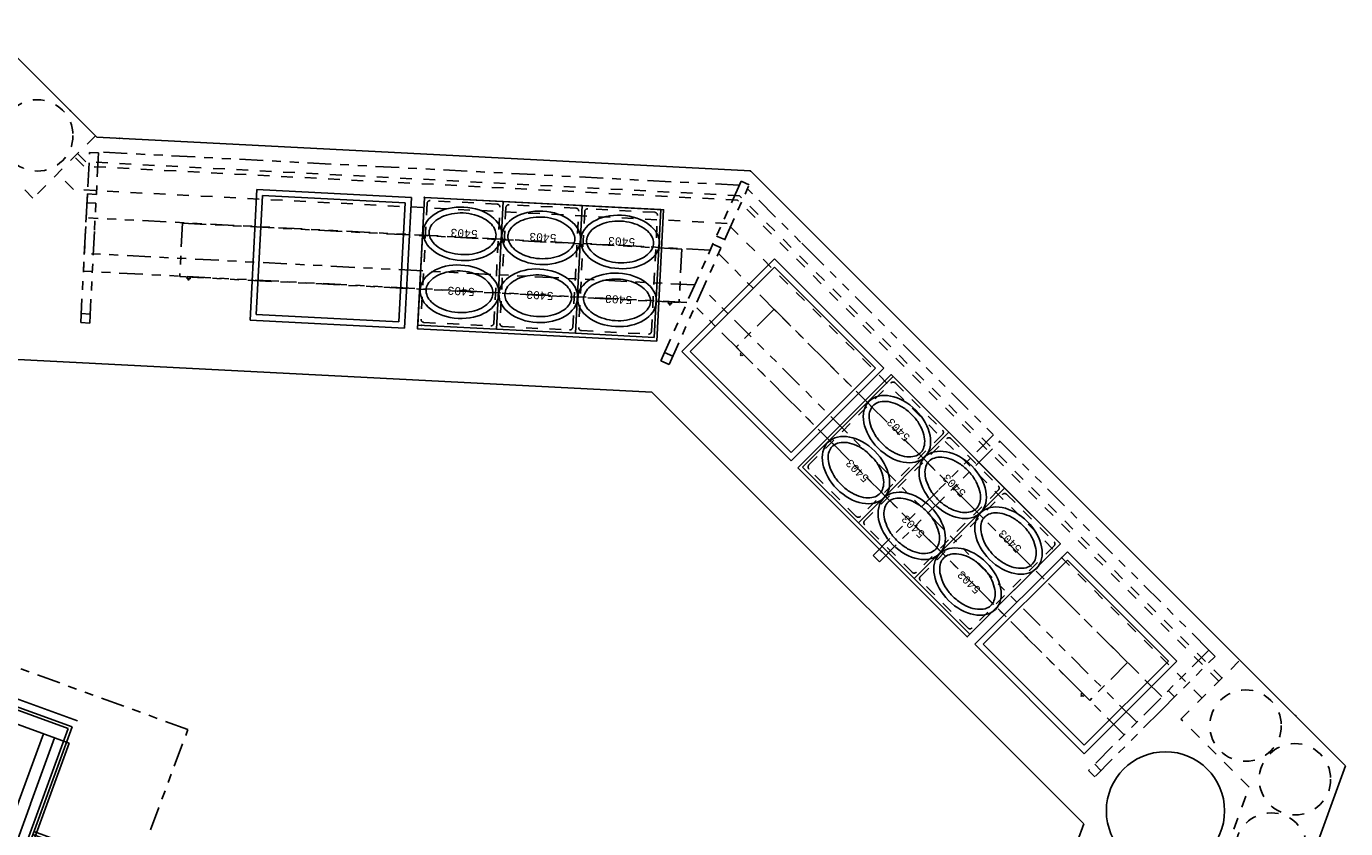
# Model space of a CAD drawing. Header units: inches. Extents: x -119 to 3951, y 0 to 4293.
# Tile 42 of 68: x 803 to 1025, y 2931 to 3066. Entities that reach past the tile are written whole.
import ezdxf

# ---------------------------------------------------------------- set-up
doc = ezdxf.new("R2010")
doc.units = ezdxf.units.IN
doc.header["$LTSCALE"] = 48
doc.header["$MEASUREMENT"] = 0
for name, pattern in [('A1-DASH', [0.2383, 0.0833, -0.031, 0.031, -0.031, 0.031, -0.031]), ('DASHED', [0.75, 0.5, -0.25]), ('S-DASH', [0.082, 0.041, -0.041])]:
    doc.linetypes.add(name, pattern=pattern)
for name, color, linetype in [('200', 2, 'CONTINUOUS'), ('204', 6, 'CONTINUOUS'), ('770', 7, 'CONTINUOUS'), ('FS-CLRNC', 1, 'DASHED'), ('FS-DSH01', 1, 'S-DASH'), ('FS-DSHA1', 4, 'A1-DASH'), ('FS-EQBKD', 3, 'CONTINUOUS'), ('FS-EQCTR', 4, 'CONTINUOUS'), ('FS-EQDTL', 8, 'CONTINUOUS'), ('FS-EQPMT', 2, 'CONTINUOUS'), ('FS-HDS01', 6, 'A1-DASH'), ('TXT', 5, 'CONTINUOUS')]:
    doc.layers.add(name, color=color, linetype=linetype)
doc.styles.add('PANS', font='MONOSIMP.SHX', dxfattribs={"height": 3})

# ---------------------------------------------------------------- blocks, each defined once
blk = doc.blocks.new('DELFIE~1')
at = {"layer": 'FS-EQDTL'}
for p, q in [((-56, 48.25), (-56, 75.25)), ((-56, 75.25), (-55, 75.25)), ((-55, 75.25), (-55, 48.25)), ((-55, 72.75), (-31, 72.75)), ((-55, 51.81), (-55, 71.69)), ((-54.49, 72.21), (-42.74, 72.21)), ((-52.6, 71.58), (-44.63, 71.58)), ((-52.6, 71.54), (-44.63, 71.54)), ((-42.23, 51.81), (-42.23, 71.7)), ((-42.23, 51.81), (-42.23, 71.7)), ((-42.23, 71.69), (-42.23, 51.81)), ((-42.23, 71.69), (-42.23, 51.81)), ((-41.73, 72.21), (-31, 72.21)), ((-39.82, 71.58), (-31.86, 71.58)), ((-39.82, 71.54), (-31.89, 71.54)), ((-54.37, 53.7), (-54.37, 69.8)), ((-54.33, 53.7), (-54.33, 69.8)), ((-42.9, 69.8), (-42.9, 53.7)), ((-42.86, 69.8), (-42.86, 53.7)), ((-41.6, 69.8), (-41.6, 53.7)), ((-41.56, 69.8), (-41.56, 53.7)), ((-42.74, 51.3), (-54.49, 51.3)), ((-44.63, 51.97), (-52.6, 51.97)), ((-44.63, 51.93), (-52.6, 51.93)), ((-41.72, 51.3), (-30.99, 51.3)), ((-39.82, 51.97), (-31.86, 51.97)), ((-39.82, 51.93), (-31.9, 51.93)), ((-55, 50.75), (-31, 50.75)), ((-56, 16.25), (-56, 48.25)), ((-55, 48.25), (-56, 48.25)), ((-56, 48.25), (-55, 48.25)), ((-55, 48.25), (-55, 16.25)), ((-55, 45.75), (-31, 45.75)), ((-55, 19.81), (-55, 44.69)), ((-54.49, 45.21), (-42.74, 45.21)), ((-52.6, 44.58), (-44.63, 44.58)), ((-52.6, 44.54), (-44.63, 44.54)), ((-42.23, 19.81), (-42.23, 44.7)), ((-42.23, 19.81), (-42.23, 44.7)), ((-42.23, 44.69), (-42.23, 19.81)), ((-42.23, 44.69), (-42.23, 19.81)), ((-41.73, 45.21), (-31, 45.21)), ((-39.82, 44.58), (-31.86, 44.58)), ((-39.82, 44.54), (-31.89, 44.54)), ((-54.37, 21.7), (-54.37, 42.8)), ((-54.33, 21.7), (-54.33, 42.8)), ((-42.9, 42.8), (-42.9, 21.7)), ((-42.86, 42.8), (-42.86, 21.7)), ((-41.6, 42.8), (-41.6, 21.7)), ((-41.56, 42.8), (-41.56, 21.7)), ((-44.63, 19.97), (-52.6, 19.97)), ((-39.82, 19.97), (-31.86, 19.97)), ((-55, 18.75), (-31, 18.75)), ((-42.74, 19.3), (-54.49, 19.3)), ((-44.63, 19.93), (-52.6, 19.93)), ((-41.72, 19.3), (-30.99, 19.3)), ((-39.82, 19.93), (-31.9, 19.93)), ((-55, 16.25), (-56, 16.25))]:
    blk.add_line(p, q, dxfattribs=at)
for centre, radius, start, end in [((-54.49, 71.7), 0.513, 90, 180), ((-52.6, 69.8), 1.78, 90, 180), ((-52.6, 69.8), 1.74, 90, 180), ((-44.63, 69.8), 1.78, 0, 90), ((-44.63, 69.8), 1.74, 0, 90), ((-42.74, 71.7), 0.513, 0, 90), ((-41.72, 71.7), 0.513, 90, 180), ((-39.82, 69.8), 1.78, 90, 180), ((-39.82, 69.8), 1.74, 90, 180), ((-31.86, 69.8), 1.74, 60.3561, 91.055), ((-31.86, 69.8), 1.78, 61.0781, 90), ((-52.6, 53.7), 1.78, 180, 270), ((-52.6, 53.7), 1.74, 180, 270), ((-44.63, 53.7), 1.78, 270, 360), ((-44.63, 53.7), 1.74, 270, 360), ((-39.82, 53.7), 1.78, 180, 270), ((-39.82, 53.7), 1.74, 180, 270), ((-54.49, 51.81), 0.513, 180, 270), ((-42.74, 51.81), 0.513, 270, 0), ((-41.72, 51.81), 0.513, 180, 270), ((-31.86, 53.7), 1.78, 268.69, 298.9219), ((-31.86, 53.7), 1.74, 269.8516, 299.6439), ((-54.49, 44.7), 0.513, 90, 180), ((-52.6, 42.8), 1.78, 90, 180), ((-52.6, 42.8), 1.74, 90, 180), ((-44.63, 42.8), 1.78, 0, 90), ((-44.63, 42.8), 1.74, 0, 90), ((-42.74, 44.7), 0.513, 0, 90), ((-41.72, 44.7), 0.513, 90, 180), ((-39.82, 42.8), 1.78, 90, 180), ((-39.82, 42.8), 1.74, 90, 180), ((-31.86, 42.8), 1.74, 60.3561, 91.055), ((-31.86, 42.8), 1.78, 61.0781, 90), ((-52.6, 21.7), 1.78, 180, 270), ((-52.6, 21.7), 1.74, 180, 270), ((-44.63, 21.7), 1.78, 270, 360), ((-44.63, 21.7), 1.74, 270, 360), ((-39.82, 21.7), 1.78, 180, 270), ((-39.82, 21.7), 1.74, 180, 270), ((-31.86, 21.7), 1.78, 268.69, 298.9219), ((-31.86, 21.7), 1.74, 269.8516, 299.6439), ((-54.49, 19.81), 0.513, 180, 270), ((-42.74, 19.81), 0.513, 270, 0), ((-41.72, 19.81), 0.513, 180, 270)]:
    blk.add_arc(centre, radius, start, end, dxfattribs=at)
at = {"layer": 'FS-EQPMT'}
for p, q in [((-31, 75.25), (-31, 0)), ((0, 75.25), (-31, 75.25)), ((-30.5, 74.75), (-30.5, 0.5)), ((-0.5, 74.75), (-30.5, 74.75)), ((-0.5, 74.75), (-0.5, 0.5)), ((0, 75.25), (0, 0)), ((0, 0), (-31, 0)), ((-0.5, 0.5), (-30.5, 0.5))]:
    blk.add_line(p, q, dxfattribs=at)
blk = doc.blocks.new('bc-1')
at = {"layer": 'FS-DSH01'}
for p, q in [((0.5, -20.5), (0.5, -1)), ((1, -0.5), (12.25, -0.5)), ((12.75, -1), (12.75, -20.5)), ((12.25, -21), (1, -21))]:
    blk.add_line(p, q, dxfattribs=at)
for centre, start, end in [((1, -1), 90, 180), ((12.25, -1), 0, 90), ((1, -20.5), 180, 270), ((12.25, -20.5), 270, 0)]:
    blk.add_arc(centre, 0.5, start, end, dxfattribs=at)
at = {"layer": 'FS-EQBKD'}
for p, q in [((0, -21.5), (0, 0)), ((0, 0), (13.25, 0)), ((13.25, 0), (13.25, -21.5)), ((13.25, -21.5), (0, -21.5))]:
    blk.add_line(p, q, dxfattribs=at)
blk = doc.blocks.new('PAN5403-P')
at = {"layer": 'FS-EQPMT'}
blk.add_ellipse((-0.08, 0.03), major_axis=(6.62, 0), ratio=0.679245, dxfattribs=at)
blk.add_open_spline([(5.55, 0.03), (5.55, 0.36), (5.47, 0.69), (5.14, 1.37), (4.88, 1.7), (4.17, 2.33), (3.72, 2.62), (2.69, 3.09), (2.1, 3.28), (0.87, 3.51), (0.21, 3.55), (-1.08, 3.5), (-1.71, 3.4), (-2.89, 3.08), (-3.44, 2.85), (-4.36, 2.31), (-4.74, 1.99), (-5.31, 1.34), (-5.5, 1), (-5.71, 0.33), (-5.73, 0), (-5.61, -0.66), (-5.47, -0.99), (-5.01, -1.66), (-4.68, -1.99), (-3.84, -2.57), (-3.33, -2.83), (-2.21, -3.22), (-1.59, -3.36), (-0.32, -3.49), (0.34, -3.48), (1.61, -3.32), (2.22, -3.18), (3.32, -2.76), (3.81, -2.5), (4.62, -1.9), (4.93, -1.57), (5.36, -0.9), (5.49, -0.56), (5.54, -0.14), (5.55, -0.05), (5.55, 0.03)], degree=3, knots=[0, 0, 0, 0, 0.326047, 0.326047, 0.652094, 0.652094, 0.978141, 0.978141, 1.304188, 1.304188, 1.630235, 1.630235, 1.956282, 1.956282, 2.282328, 2.282328, 2.608375, 2.608375, 2.934422, 2.934422, 3.260469, 3.260469, 3.586516, 3.586516, 3.912563, 3.912563, 4.23861, 4.23861, 4.564657, 4.564657, 4.890704, 4.890704, 5.216751, 5.216751, 5.542798, 5.542798, 5.868845, 5.868845, 6.194892, 6.194892, 6.283185, 6.283185, 6.283185, 6.283185], dxfattribs=at)
at = {"layer": 'FS-EQPMT', "style": 'PANS'}
blk.add_text('5403', height=1.35, dxfattribs=at).set_placement((-2.63, -0.72))
blk = doc.blocks.new('SEG026P')
at = {"layer": '200'}
for p, q in [((26, 0), (0, 0)), ((0, -22.02), (0, 0)), ((26, -22.02), (26, 0)), ((0, -22.02), (26, -22.02))]:
    blk.add_line(p, q, dxfattribs=at)
at = {"layer": '204'}
for p, q in [((25, -1), (1, -1)), ((1, -21.02), (1, -1)), ((25, -21.02), (25, -1)), ((1, -21.02), (25, -21.02))]:
    blk.add_line(p, q, dxfattribs=at)
blk = doc.blocks.new('JRC0008P')
at = {"layer": '770'}
for p, q in [((-2.77, 2.77), (2.77, -2.77)), ((2.77, 2.77), (-2.77, -2.77))]:
    blk.add_line(p, q, dxfattribs=at)
at = {"layer": 'FS-CLRNC'}
for p, q in [((0, -35), (0, 0)), ((44, 0), (0, 0)), ((44, -35), (44, 0))]:
    blk.add_line(p, q, dxfattribs=at)
at = {"layer": 'FS-EQPMT'}
for p, q in [((4, -35), (4, -4)), ((4, -4), (12.45, -4)), ((12.45, -4), (17.7, -4)), ((17.17, -4), (40, -4)), ((40, -35), (40, -4)), ((4, -6.37), (40, -6.37)), ((4, -30.38), (28.13, -30.38)), ((4.96, -30.38), (4.1, -30.38)), ((6.29, -32.39), (6.29, -30.38)), ((28.13, -30.38), (40, -30.38)), ((4, -32.38), (28.13, -32.38)), ((4.96, -32.38), (4.04, -32.38)), ((28.12, -32.37), (28.21, -32.37)), ((28.21, -32.37), (40, -32.37)), ((4, -35), (40, -35))]:
    blk.add_line(p, q, dxfattribs=at)
at = {"layer": 'TXT'}
blk.add_point((46.34, -12.99), dxfattribs=at)
blk = doc.blocks.new('HTA060P')
at = {"layer": 'FS-DSHA1'}
for p, q in [((2.19, 0), (86.19, 0)), ((86.19, 0), (86.19, -9)), ((2.19, 0), (2.19, -9)), ((2.19, -9), (86.19, -9)), ((3.46, -9.31), (3.46, -9)), ((3.97, -9.31), (3.46, -9.31)), ((3.71, -9.31), (3.71, -9.56)), ((3.97, -9.31), (3.97, -9)), ((84.42, -9.31), (84.42, -9)), ((84.42, -9.31), (84.92, -9.31)), ((84.67, -9.31), (84.67, -9.56)), ((84.92, -9.31), (84.92, -9))]:
    blk.add_line(p, q, dxfattribs=at)

msp = doc.modelspace()

# ---------------------------------------------------------------- linework, layer by layer
at = {"layer": 'FS-DSH01'}
for p, q in [((804.31, 3036.7), (785.93, 3055.09)), ((814.81, 3047.2), (804.31, 3036.7)), ((812.85, 3042.08), (811.27, 3043.66)), ((813.18, 3042.82), (811.8, 3044.19)), ((811.11, 3038.17), (808.44, 3040.83)), ((922.68, 3036.38), (812.85, 3042.08)), ((923, 3037.12), (813.18, 3042.82)), ((920.93, 3032.47), (811.11, 3038.17)), ((1003.55, 2955.51), (922.68, 3036.38)), ((1004.08, 2956.04), (923, 3037.12)), ((1000.72, 2952.68), (920.93, 3032.47)), ((997.18, 2949.15), (1007.08, 2959.05)), ((1008.63, 2937.7), (997.18, 2949.15)), ((1003.37, 2923.25), (1008.63, 2937.7))]:
    msp.add_line(p, q, dxfattribs=at)
for centre in [(805.03, 3047.25), (1008.03, 2948.04), (1016.32, 2939.03), (1012.33, 2927.38)]:
    msp.add_circle(centre, 6, dxfattribs=at)
at = {"layer": 'FS-DSHA1'}
for p, q in [((812.34, 3015.79), (813.83, 3044.39)), ((813.83, 3044.39), (815.33, 3044.31)), ((815.33, 3044.31), (814.65, 3031.33)), ((922.97, 3038.88), (815.12, 3044.48)), ((911.18, 3008.76), (924.64, 3038.95)), ((923.27, 3039.56), (917.79, 3027.27)), ((924.64, 3038.95), (923.27, 3039.56)), ((813.47, 3037.42), (812.79, 3024.43)), ((814.96, 3037.34), (813.47, 3037.42)), ((1001.87, 2960.74), (924.34, 3038.27)), ((813.39, 3035.92), (814.89, 3035.84)), ((918.1, 3027.98), (813.62, 3033.4)), ((813.84, 3015.71), (814.65, 3031.33)), ((920.53, 3029.73), (919.16, 3030.34)), ((919.92, 3028.36), (918.55, 3028.97)), ((934.53, 3028.08), (933.46, 3029.14)), ((915.49, 3022.11), (812.95, 3027.43)), ((909.81, 3009.37), (917.79, 3027.27)), ((993.95, 2952.91), (919.48, 3027.38)), ((914.18, 3019.17), (812.79, 3024.43)), ((989.7, 2948.67), (916.86, 3021.51)), ((812.42, 3017.29), (813.92, 3017.21)), ((987.58, 2946.54), (915.55, 3018.57)), ((812.34, 3015.79), (813.84, 3015.71)), ((911.79, 3010.13), (910.42, 3010.74)), ((911.18, 3008.76), (909.81, 3009.37)), ((965.71, 2996.9), (956.52, 2987.71)), ((946.52, 2975.59), (966.77, 2995.84)), ((945.46, 2976.65), (956.52, 2987.71)), ((946.52, 2975.59), (945.46, 2976.65)), ((947.58, 2976.65), (946.52, 2977.71)), ((1001.87, 2960.74), (981.62, 2940.49)), ((993.73, 2950.48), (1002.93, 2959.68)), ((1002.93, 2959.68), (1001.87, 2960.74)), ((989.35, 2957.51), (988.29, 2958.57)), ((996.11, 2952.86), (995.05, 2953.92)), ((993.73, 2950.48), (982.68, 2939.43)), ((983.74, 2940.49), (982.68, 2941.55)), ((982.68, 2939.43), (981.62, 2940.49))]:
    msp.add_line(p, q, dxfattribs=at)
msp.add_point((906.85, 3028.56), dxfattribs=at)
at = {"layer": 'FS-EQCTR'}
for p, q in [((796.42, 3065.58), (815.03, 3046.98)), ((924.85, 3041.28), (815.03, 3046.98)), ((1024.84, 2941.29), (924.85, 3041.28)), ((908.3, 3004.08), (798.48, 3009.78)), ((980.85, 2931.54), (908.3, 3004.08)), ((932.67, 2688.06), (1024.84, 2941.29)), ((896.96, 2701.05), (980.85, 2931.54))]:
    msp.add_line(p, q, dxfattribs=at)
msp.add_circle((994.57, 2933.71), 9.93, dxfattribs=at)
at = {"layer": 'FS-EQPMT'}
for points in [[(909.12, 3012.65), (868.94, 3014.73), (870.09, 3036.84), (910.27, 3034.75)], [(932.83, 2991.4), (961.27, 2962.95), (976.92, 2978.6), (948.48, 3007.05)]]:
    msp.add_lwpolyline(points, close=True, dxfattribs=at)
for p in [(810.57, 3051.44), (818.82, 3046.78), (818.82, 3046.78), (818.82, 3046.78), (924.85, 3041.28), (870.09, 3036.84), (869.56, 3015.34), (869.56, 3015.34), (1016.42, 2949.71), (1016.42, 2949.71)]:
    msp.add_point(p, dxfattribs=at)
at = {"layer": 'FS-HDS01'}
for p, q in [((830.35, 2947.39), (779.6, 2965.84)), ((776.11, 2801.92), (830.35, 2947.39))]:
    msp.add_line(p, q, dxfattribs=at)

# ---------------------------------------------------------------- block references
at = {"layer": 'FS-DSH01', "rotation": 160.0000004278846}
msp.add_blockref('DELFIE~1', (781.75, 2958.45), dxfattribs=at)
at = {"layer": 'FS-DSHA1'}
for p, rotation in [((827.25, 3032.62), 357.0288408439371), ((927.26, 3019.59), 314.9999999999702)]:
    msp.add_blockref('HTA060P', p, dxfattribs=dict(at, rotation=rotation))
at = {"layer": 'FS-EQPMT'}
for name, p, rotation in [('SEG026P', (866.75, 3014.85), 177.028840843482), ('PAN5403-P', (876.41, 3030.75), 177.0306163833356), ('PAN5403-P', (889.64, 3030.07), 177.0306163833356), ('PAN5403-P', (902.87, 3029.38), 177.0306163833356), ('PAN5403-P', (875.9, 3021.01), 177.0306163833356), ('SEG026P', (931.69, 2992.54), 134.9999999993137), ('PAN5403-P', (889.13, 3020.33), 177.0306163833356), ('PAN5403-P', (902.36, 3019.64), 177.0306163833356), ('bc-1', (942.98, 2982.14), 134.9982244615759), ('PAN5403-P', (949.43, 2997.96), 135.0017755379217), ('PAN5403-P', (942.54, 2991.07), 135.0017755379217), ('bc-1', (952.35, 2972.77), 134.9982244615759), ('bc-1', (952.35, 2972.77), 134.9982244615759), ('bc-1', (952.35, 2972.77), 134.9982244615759), ('bc-1', (952.35, 2972.77), 134.9982244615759), ('PAN5403-P', (958.8, 2988.59), 135.0017755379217), ('PAN5403-P', (951.91, 2981.7), 135.0017755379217), ('bc-1', (961.72, 2963.4), 134.9982244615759), ('PAN5403-P', (968.17, 2979.22), 135.0017755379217), ('PAN5403-P', (961.28, 2972.33), 135.0017755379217), ('JRC0008P', (763.84, 2919.48), 70.00000042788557)]:
    msp.add_blockref(name, p, dxfattribs=dict(at, rotation=rotation))
at = {"layer": 'FS-EQPMT', "xscale": -1}
for name, p, rotation in [('bc-1', (868.97, 3015.37), 177.0306163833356), ('bc-1', (882.21, 3014.68), 177.0306163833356), ('bc-1', (882.21, 3014.68), 177.0306163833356), ('bc-1', (882.21, 3014.68), 177.0306163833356), ('bc-1', (882.21, 3014.68), 177.0306163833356), ('bc-1', (895.44, 3013.99), 177.0306163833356), ('bc-1', (895.44, 3013.99), 177.0306163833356), ('bc-1', (895.44, 3013.99), 177.0306163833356), ('bc-1', (895.44, 3013.99), 177.0306163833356), ('SEG026P', (962.52, 2961.71), 134.9999999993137)]:
    msp.add_blockref(name, p, dxfattribs=dict(at, rotation=rotation))

doc.saveas('drawing.dxf')
